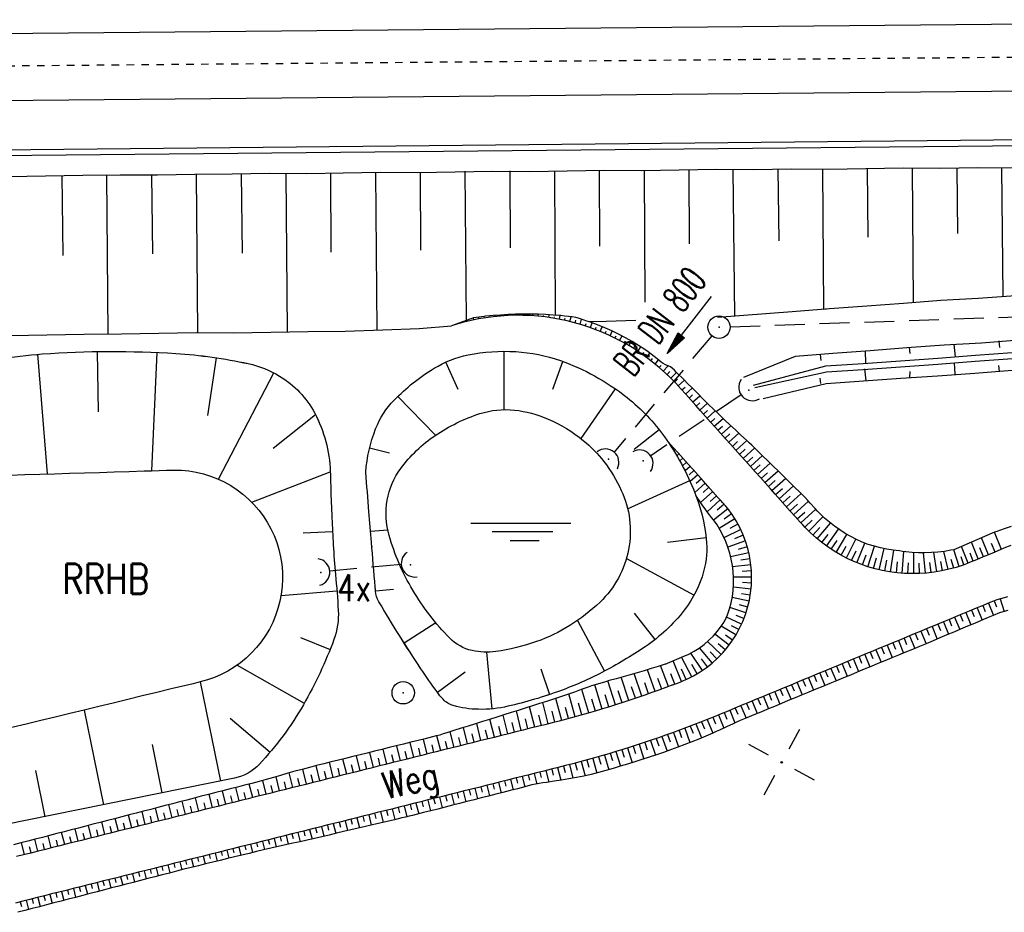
# Model space of a CAD drawing. Extents: x 0 to 1135, y 0 to 420.
# Tile 33 of 81: x 583 to 649, y 121 to 181. Entities that reach past the tile are written whole.
import ezdxf
from ezdxf.enums import TextEntityAlignment as Align

# ---------------------------------------------------------------- set-up
doc = ezdxf.new("R2010")
doc.units = 0
doc.header["$LTSCALE"] = 2
doc.header["$MEASUREMENT"] = 0
for name, pattern in [('ACAD_ISO10W100W', [0.5, 0.25, -0.25]), ('AUSGEZOGEN', [0]), ('GESTRICH-X2', [1.5, 1, -0.5])]:
    doc.linetypes.add(name, pattern=pattern)
doc.layers.get('0').update_dxf_attribs({"color": 8, "linetype": 'AUSGEZOGEN'})
for name, color, linetype in [('Bahnachse', 7, 'CONTINUOUS'), ('BOESCHG', 8, 'AUSGEZOGEN'), ('Boeschungen', 15, 'CONTINUOUS'), ('DURCHL', 200, 'GESTRICH-X2'), ('Gleisachsen', 7, 'CONTINUOUS'), ('GRABEN', 8, 'AUSGEZOGEN'), ('Kabelanlagen', 15, 'CONTINUOUS'), ('KANAL', 200, 'GESTRICH-X2'), ('NETZ', 250, 'AUSGEZOGEN'), ('PFEIL', 200, 'CONTINUOUS'), ('Regenrückhaltebecken', 15, 'CONTINUOUS'), ('RRB', 4, 'AUSGEZOGEN'), ('RRHB', 4, 'CONTINUOUS'), ('SCHRIFT', 8, 'AUSGEZOGEN'), ('SCHSYMBOL', 200, 'AUSGEZOGEN'), ('TEXTO', 200, 'CONTINUOUS'), ('TEXTU', 4, 'CONTINUOUS'), ('Zufahrt_RRB', 15, 'CONTINUOUS')]:
    doc.layers.add(name, color=color, linetype=linetype)
doc.styles.add('ROMANS', font='romans.shx', dxfattribs={"width": 0.8})

# ---------------------------------------------------------------- blocks, each defined once
blk = doc.blocks.new('IKR')
at = {"color": 0}
for p, q in [((0, 1), (0, 2.5)), ((-2.5, 0), (-1, 0)), ((1, 0), (2.5, 0)), ((0, -2.5), (0, -1))]:
    blk.add_line(p, q, dxfattribs=at)
blk.add_circle((0, 0), 0.05, dxfattribs=at)
blk.add_point((0, 0), dxfattribs=at)
blk = doc.blocks.new('GST')
at = {"color": 0}
blk.add_circle((0, 0), 0.75, dxfattribs=at)
blk.add_point((0, 0), dxfattribs=at)
blk = doc.blocks.new('10')
blk.add_blockref('GST', (0, 0))
blk = doc.blocks.new('40')
at = {"color": 0}
blk.add_arc((0.025, 0.311), 0.91, 192.5363, 347.4637, dxfattribs=at)
blk.add_point((0, 0), dxfattribs=at)
blk = doc.blocks.new('WASSER2')
at = {"layer": 'TEXTU'}
for p, q in [((-3.34, 0.005), (3.358, 0.005)), ((-1.904, -0.538), (2.16, -0.538)), ((-0.701, -1.159), (1.239, -1.159))]:
    blk.add_line(p, q, dxfattribs=at)
blk = doc.blocks.new('PFEIL2')
at = {"color": 0}
for p, q in [((0.88, 0.002), (-2.401, -0.012)), ((0.881, -0.271), (0.879, 0.276)), ((0.879, 0.276), (2.429, 0.009)), ((0.911, 0.27), (0.879, 0.265)), ((0.965, 0.261), (0.879, 0.246)), ((1.019, 0.252), (0.879, 0.228)), ((1.073, 0.242), (0.879, 0.209)), ((1.127, 0.233), (0.879, 0.191)), ((1.181, 0.224), (0.879, 0.172)), ((1.235, 0.214), (0.879, 0.154)), ((1.289, 0.205), (0.879, 0.135)), ((1.343, 0.196), (0.879, 0.117)), ((1.397, 0.187), (0.879, 0.098)), ((1.451, 0.177), (0.879, 0.08)), ((1.505, 0.168), (0.879, 0.061)), ((1.559, 0.159), (0.88, 0.043)), ((1.613, 0.149), (0.88, 0.024)), ((1.668, 0.14), (0.88, 0.006)), ((1.722, 0.131), (0.88, -0.013)), ((1.776, 0.121), (0.88, -0.031)), ((1.83, 0.112), (0.88, -0.05)), ((1.884, 0.103), (0.88, -0.068)), ((1.938, 0.094), (0.88, -0.087)), ((1.992, 0.084), (0.88, -0.105)), ((2.046, 0.075), (0.88, -0.124)), ((2.1, 0.066), (0.88, -0.142)), ((2.154, 0.056), (0.88, -0.161)), ((2.208, 0.047), (0.88, -0.179)), ((2.262, 0.038), (0.881, -0.198)), ((2.316, 0.029), (0.881, -0.216)), ((2.37, 0.019), (0.881, -0.235)), ((2.424, 0.01), (0.881, -0.253)), ((2.429, 0.009), (0.881, -0.271))]:
    blk.add_line(p, q, dxfattribs=at)

msp = doc.modelspace()

# ---------------------------------------------------------------- linework, layer by layer
at = {"layer": 'Bahnachse', "linetype": 'ACAD_ISO10W100W'}
msp.add_lwpolyline([(564.285, 177.906), (656.554, 178.704)], dxfattribs=at)
at = {"layer": 'BOESCHG'}
for p, q in [((584.993, 150.705), (584.335, 158.724)), ((588.393, 154.859), (588.331, 158.907)), ((591.972, 150.919), (592.33, 158.848)), ((595.735, 154.632), (596.312, 158.489)), ((615.601, 155.013), (615.599, 158.926)), ((612.516, 156.365), (611.692, 158.205)), ((618.847, 156.386), (619.519, 158.242)), ((596.448, 150.349), (600.161, 157.474)), ((620.742, 153.07), (623.057, 156.4)), ((610.99, 153.296), (608.455, 155.887)), ((600.117, 152.432), (602.94, 154.686)), ((624.297, 152.365), (625.973, 153.683)), ((607.907, 152.105), (606.565, 152.43)), ((598.668, 148.813), (603.938, 150.846)), ((623.868, 148.372), (628.028, 150.262)), ((602.112, 146.753), (604.094, 146.849)), ((607.795, 146.934), (606.636, 146.839)), ((626.548, 146.136), (629.13, 146.434)), ((623.789, 145.046), (628.322, 142.582)), ((600.636, 142.561), (604.383, 142.86)), ((608.17, 142.961), (606.968, 142.853)), ((624.301, 141.381), (625.696, 139.598)), ((611.015, 140.725), (608.886, 139.37)), ((620.512, 140.883), (622.305, 137.485)), ((601.946, 139.736), (603.927, 138.946)), ((614.413, 138.758), (614.754, 134.96)), ((597.703, 137.896), (602.195, 135.344)), ((612.969, 137.415), (611.123, 136.054)), ((618.05, 137.642), (618.631, 135.915)), ((595.223, 136.764), (596.572, 130.124)), ((587.442, 134.882), (588.732, 128.532)), ((597.23, 134.332), (599.912, 132.066)), ((591.992, 132.576), (592.652, 129.328)), ((584.182, 130.838), (584.812, 127.735))]:
    msp.add_line(p, q, dxfattribs=at)
for points in [[(578.807, 157.72, -0.05145), (584.63, 158.745, -0.033924), (593.583, 158.778, -0.037632), (598.437, 158.098, -0.082157), (600.535, 157.263, -0.135701), (602.891, 154.778, -0.114218), (603.937, 150.867, -0.002497), (603.98, 149.354, 0.00579), (604.003, 148.702, 0.00032), (604.05, 147.735, 0.000174), (604.136, 145.962, 0.012337), (604.284, 143.954, -0.010296), (604.472, 141.55, -0.103344), (604.182, 139.612, -0.041569), (602.135, 135.24, -0.058068), (599.178, 131.242, -0.155616), (597.524, 130.319), (583.617, 127.494), (569.644, 124.655, -0.063726)], [(606.317, 150.826, -0.076224), (606.978, 153.728, -0.099334), (608.223, 155.653, -0.062586), (610.89, 157.782, -0.087255), (613.176, 158.681, -0.065731), (616.365, 158.902, -0.068684), (619.364, 158.296, -0.042257), (621.654, 157.271, -0.040532), (623.832, 155.824, -0.071325), (626.341, 153.19, -0.060762), (628.375, 149.442, -0.066529), (629.135, 146.376, -0.095088), (628.959, 144.164, -0.098135), (627.658, 141.569, -0.079427), (625.048, 139.128, -0.028477), (622.142, 137.4, -0.031848), (619.376, 136.179, -0.032173), (615.845, 135.133, -0.060078), (613.879, 134.929, -0.064814), (612.177, 135.179, -0.140662), (611.493, 135.604, -0.027407), (611.095, 136.094, -0.009119), (610.01, 137.65, -0.015137), (607.194, 142.142, -0.110354), (606.969, 142.843, -0.001722), (606.944, 143.131, -0.000166), (606.695, 146.13, -0.000549), (606.529, 148.167, -0.000421), (606.317, 150.826)]]:
    msp.add_lwpolyline(points, format="xyb", dxfattribs=at)
at = {"layer": 'BOESCHG', "flags": 128}
msp.add_lwpolyline([(616.274, 154.983, -0.077362), (618.533, 154.382, -0.065475), (620.89, 152.953, -0.061298), (622.274, 151.533, -0.053699), (623.441, 149.597, -0.157226), (623.932, 145.644, -0.155704), (622.015, 142.111, -0.052311), (619.999, 140.546, -0.053596), (617.755, 139.467, -0.05073), (615.033, 138.801, -0.089905), (613.445, 138.865, -0.144467), (611.945, 139.699, -0.059959), (609.463, 142.916, -0.065307), (607.88, 146.588, -0.111762), (607.754, 148.941, -0.117754), (608.657, 151.06, -0.083995), (610.97, 153.282, -0.072066), (613.968, 154.746, -0.10431)], format="xyb", close=True, dxfattribs=at)
at = {"layer": 'BOESCHG', "linetype": 'Continuous'}
msp.add_lwpolyline([(582.466, 150.627), (583.465, 150.658), (584.465, 150.689), (585.464, 150.719), (586.464, 150.75), (587.463, 150.781), (588.463, 150.812), (589.462, 150.842), (590.462, 150.873), (591.461, 150.904), (591.961, 150.918), (592.461, 150.935), (592.961, 150.954), (593.46, 150.964), (593.96, 150.951), (594.458, 150.906), (594.951, 150.825), (595.438, 150.71), (595.915, 150.561), (596.381, 150.38), (596.833, 150.167), (597.27, 149.923), (597.688, 149.65), (598.086, 149.348), (598.463, 149.019), (598.815, 148.664), (599.143, 148.287), (599.443, 147.887), (599.715, 147.467), (599.957, 147.03), (600.168, 146.577), (600.347, 146.11), (600.493, 145.632), (600.606, 145.145), (600.685, 144.651), (600.729, 144.153), (600.739, 143.654), (600.714, 143.154), (600.654, 142.658), (600.56, 142.167), (600.432, 141.684), (600.271, 141.21), (600.078, 140.75), (599.853, 140.303), (599.598, 139.873), (599.313, 139.462), (599.001, 139.072), (598.662, 138.705), (598.298, 138.361), (597.912, 138.044), (597.504, 137.755), (597.078, 137.494), (596.634, 137.263), (596.176, 137.065), (595.704, 136.901), (595.223, 136.764), (594.737, 136.644), (594.251, 136.529), (593.765, 136.412), (593.279, 136.294), (592.307, 136.059), (591.335, 135.824), (590.363, 135.588), (589.391, 135.353), (588.419, 135.118), (587.447, 134.883), (586.475, 134.648), (585.503, 134.413), (584.531, 134.177), (583.559, 133.942), (582.587, 133.707)], dxfattribs=at)
at = {"layer": 'Boeschungen', "linetype": 'Continuous'}
msp.add_line((635.112, 158.602), (637.617, 158.79), dxfattribs=at)
msp.add_line((635.112, 158.602), (637.617, 158.79), dxfattribs=at)
for points in [[(582.344, 170.642), (584.846, 170.681), (587.347, 170.719), (589.849, 170.757), (592.35, 170.746), (594.851, 170.784), (597.353, 170.822), (599.855, 170.86), (602.355, 170.849), (604.807, 170.888), (607.309, 170.927), (609.809, 170.915), (612.311, 170.953), (614.813, 170.992), (617.313, 170.98), (619.815, 171.018), (622.316, 171.056), (624.817, 171.045), (627.319, 171.083), (629.82, 171.121), (632.321, 171.11), (634.822, 171.148), (637.323, 171.136), (639.825, 171.175), (642.326, 171.213), (644.827, 171.201), (647.329, 171.24), (649.829, 171.228)], [(612.962, 170.987), (613.052, 160.995)], [(615.963, 171.013), (615.986, 165.861)], [(618.964, 170.989), (619.009, 161.345)], [(621.965, 171.015), (621.991, 165.963)], [(624.967, 171.041), (625.014, 162.22)], [(627.968, 171.067), (627.996, 166.115)], [(630.92, 171.094), (631.028, 161.307)], [(633.922, 171.12), (634.003, 166.317)], [(636.923, 171.146), (636.991, 161.742)], [(639.925, 171.172), (639.961, 166.57)], [(642.926, 171.198), (643.004, 162.193)], [(645.928, 171.224), (645.969, 166.822)], [(648.929, 171.25), (649.017, 162.645)], [(585.947, 170.704), (586.015, 165.35)], [(588.948, 170.729), (589.035, 160.074)], [(591.95, 170.755), (592.019, 165.452)], [(594.951, 170.781), (595.04, 160.176)], [(597.953, 170.807), (598.022, 165.504)], [(600.954, 170.833), (601.043, 160.228)], [(603.956, 170.859), (603.975, 165.557)], [(606.958, 170.885), (607.047, 160.33)], [(609.959, 170.911), (609.981, 165.709)], [(634.887, 161.593), (637.392, 161.782), (639.898, 161.97), (642.353, 162.159), (644.858, 162.348), (647.363, 162.486), (649.868, 162.674), (652.373, 162.863), (654.829, 163.052), (657.332, 163.14), (659.836, 163.279), (662.339, 163.367), (664.842, 163.455), (667.345, 163.543), (668.797, 163.608)], [(636.991, 161.752), (637.392, 161.782), (639.898, 161.97), (642.353, 162.159), (644.858, 162.348), (647.363, 162.486), (649.868, 162.674), (652.373, 162.863), (654.829, 163.052), (657.332, 163.14), (659.836, 163.279), (662.339, 163.367), (664.842, 163.455), (667.345, 163.543), (668.658, 163.601)], [(621.257, 160.91), (622.417, 160.951), (624.407, 161.021)], [(629.896, 161.218), (634.887, 161.593)], [(631.656, 157.19), (635.112, 158.602), (637.617, 158.79), (640.122, 158.978), (642.578, 159.168), (645.083, 159.356), (647.587, 159.494), (650.093, 159.683), (652.598, 159.871), (655.054, 160.06), (657.557, 160.149), (660.061, 160.287), (662.564, 160.375), (665.067, 160.464), (667.57, 160.552), (681.988, 161.189)], [(571.006, 159.119), (572.461, 159.283), (574.967, 159.521), (577.474, 159.759), (579.98, 159.947), (582.481, 159.986), (584.933, 160.025), (587.435, 160.064), (589.936, 160.102), (592.438, 160.14), (594.94, 160.178), (597.44, 160.167), (599.942, 160.205), (602.444, 160.243), (604.945, 160.282), (607.448, 160.37), (609.901, 160.459), (612.063, 160.63)], [(632.306, 156.663), (637.151, 157.957), (639.655, 158.095), (642.16, 158.283), (644.666, 158.472), (647.171, 158.66), (649.627, 158.849), (652.132, 159.038), (654.637, 159.226), (657.14, 159.314), (659.643, 159.402), (662.148, 159.541), (664.6, 159.63), (667.103, 159.719), (682.349, 160.393)], [(632.397, 156.499), (637.191, 157.556), (639.645, 157.695), (642.151, 157.884), (644.656, 158.072), (647.161, 158.26), (649.667, 158.448), (652.122, 158.638), (654.628, 158.826), (657.131, 158.914), (659.633, 159.003), (662.138, 159.141), (664.641, 159.229), (667.144, 159.317), (682.389, 159.992)], [(632.948, 155.759), (637.171, 156.756), (639.677, 156.944), (642.182, 157.133), (644.636, 157.272), (647.142, 157.46), (649.647, 157.649), (652.152, 157.837), (654.657, 157.975), (657.161, 158.113), (659.614, 158.203), (662.118, 158.341), (664.621, 158.429), (667.125, 158.568), (683.097, 159.274)], [(642.732, 159.17), (642.773, 158.768)], [(645.739, 159.395), (645.818, 158.543)], [(648.745, 159.621), (648.784, 159.17)], [(636.769, 158.717), (636.81, 158.315)], [(639.776, 158.942), (639.806, 158.141)], [(639.746, 157.743), (639.827, 156.941)], [(645.758, 158.145), (645.79, 157.394)], [(648.795, 157.57), (648.755, 157.971)], [(636.821, 156.765), (636.78, 157.116)], [(642.783, 157.168), (642.793, 157.568)]]:
    msp.add_lwpolyline(points, dxfattribs=at)
at = {"layer": 'DURCHL'}
for p, q in [((629.507, 159.965), (622.959, 152.168)), ((631.469, 156.011), (625.414, 151.912)), ((608.701, 144.626), (603.9, 144.196))]:
    msp.add_line(p, q, dxfattribs=at)
at = {"layer": 'Gleisachsen', "linetype": 'Continuous'}
for p, q in [((539.745, 179.835), (678.888, 181.147)), ((539.784, 175.333), (678.739, 176.646))]:
    msp.add_line(p, q, dxfattribs=at)
at = {"layer": 'GRABEN', "linetype": 'Continuous'}
for points in [[(625.02, 161.043), (625.02, 161.037)], [(631.028, 161.304), (631.028, 161.289)]]:
    msp.add_lwpolyline(points, dxfattribs=at)
at = {"layer": 'Kabelanlagen', "linetype": 'Continuous'}
for p, q in [((539.813, 172.022), (678.952, 173.397)), ((539.82, 171.622), (678.979, 172.998))]:
    msp.add_line(p, q, dxfattribs=at)
at = {"layer": 'KANAL'}
for p, q in [((630.739, 160.566), (708.057, 163.272)), ((629.508, 159.965), (622.959, 152.168)), ((608.701, 144.626), (603.9, 144.196))]:
    msp.add_line(p, q, dxfattribs=at)
at = {"layer": 'Regenrückhaltebecken', "linetype": 'Continuous'}
msp.add_line((606.738, 145.8), (606.705, 146.004), dxfattribs=at)
at = {"layer": 'RRB'}
for points in [[(578.807, 157.72, -0.05145), (584.63, 158.745, -0.033924), (593.583, 158.778, -0.037632), (598.437, 158.097, -0.082157), (600.535, 157.263, -0.135701), (602.891, 154.777, -0.114218), (603.937, 150.867, -0.002497), (603.98, 149.354, 0.00579), (604.004, 148.702, 0.00032), (604.05, 147.735, 0.000174), (604.136, 145.962, 0.012337), (604.284, 143.954, -0.010296), (604.472, 141.55, -0.103344), (604.182, 139.612, -0.041569), (602.135, 135.24, -0.058068), (599.178, 131.242, -0.155616), (597.524, 130.319), (583.617, 127.494), (569.644, 124.655, -0.063726)], [(606.317, 150.826, -0.076224), (606.978, 153.728, -0.099334), (608.223, 155.653, -0.062586), (610.89, 157.782, -0.087255), (613.177, 158.68, -0.065731), (616.365, 158.901, -0.068684), (619.364, 158.296, -0.042257), (621.654, 157.271, -0.040532), (623.832, 155.824, -0.071325), (626.341, 153.189, -0.060762), (628.375, 149.441, -0.066529), (629.135, 146.376, -0.095088), (628.959, 144.163, -0.098135), (627.658, 141.569, -0.079427), (625.048, 139.128, -0.028477), (622.142, 137.4, -0.031848), (619.376, 136.179, -0.032173), (615.846, 135.133, -0.060078), (613.879, 134.929, -0.064814), (612.177, 135.179, -0.140662), (611.493, 135.603, -0.027407), (611.095, 136.094, -0.009119), (610.011, 137.65, -0.015137), (607.194, 142.142, -0.110354), (606.97, 142.842, -0.001722), (606.944, 143.131, -0.000166), (606.695, 146.13, -0.000549), (606.529, 148.166, -0.000421), (606.317, 150.826)]]:
    msp.add_lwpolyline(points, format="xyb", dxfattribs=at)
at = {"layer": 'Zufahrt_RRB', "linetype": 'Continuous'}
for p, q in [((613.562, 161.028), (613.531, 161.173)), ((613.916, 161.098), (613.904, 161.159)), ((614.628, 161.211), (614.622, 161.254)), ((614.987, 161.253), (614.979, 161.328)), ((615.347, 161.288), (615.344, 161.322)), ((615.707, 161.313), (615.703, 161.376)), ((616.068, 161.329), (616.067, 161.361)), ((616.429, 161.336), (616.428, 161.405)), ((616.791, 161.334), (616.791, 161.373)), ((617.151, 161.324), (617.155, 161.413)), ((617.511, 161.304), (617.515, 161.357)), ((617.87, 161.275), (617.883, 161.403)), ((618.228, 161.237), (618.238, 161.314)), ((618.586, 161.191), (618.612, 161.372)), ((618.942, 161.135), (618.959, 161.242)), ((619.295, 161.072), (619.342, 161.318)), ((619.645, 160.999), (619.676, 161.138)), ((619.993, 160.918), (620.073, 161.233)), ((620.685, 160.73), (620.785, 161.068)), ((612.17, 160.663), (612.169, 160.669)), ((612.514, 160.768), (612.507, 160.792)), ((612.861, 160.863), (612.846, 160.919)), ((613.21, 160.95), (613.199, 160.998)), ((620.34, 160.829), (620.387, 161)), ((621.027, 160.624), (621.08, 160.788)), ((621.367, 160.508), (621.478, 160.833)), ((621.702, 160.386), (621.762, 160.545)), ((622.034, 160.254), (622.163, 160.569)), ((622.362, 160.115), (622.432, 160.27)), ((622.689, 159.967), (622.835, 160.276)), ((623.011, 159.811), (623.088, 159.965)), ((623.33, 159.647), (623.493, 159.954)), ((623.644, 159.475), (623.73, 159.629)), ((623.954, 159.296), (624.136, 159.604)), ((624.259, 159.109), (624.354, 159.262)), ((624.558, 158.916), (624.759, 159.215)), ((624.854, 158.714), (624.958, 158.861)), ((625.144, 158.505), (625.359, 158.795)), ((625.43, 158.289), (625.542, 158.434)), ((625.71, 158.066), (625.937, 158.346)), ((625.984, 157.837), (626.104, 157.976)), ((626.251, 157.601), (626.572, 157.958)), ((626.512, 157.36), (626.701, 157.559)), ((626.767, 157.112), (627.15, 157.497)), ((627.015, 156.86), (627.216, 157.05)), ((627.258, 156.598), (627.677, 156.981)), ((627.499, 156.331), (627.715, 156.525)), ((627.741, 156.061), (628.187, 156.462)), ((627.983, 155.791), (628.213, 155.998)), ((628.224, 155.522), (628.7, 155.949)), ((628.466, 155.252), (628.712, 155.473)), ((628.708, 154.982), (629.216, 155.439)), ((628.949, 154.712), (629.212, 154.949)), ((629.191, 154.442), (629.736, 154.933)), ((629.433, 154.173), (629.715, 154.427)), ((629.674, 153.903), (630.26, 154.429)), ((629.916, 153.633), (630.22, 153.906)), ((630.158, 153.363), (630.787, 153.929)), ((630.399, 153.093), (630.726, 153.387)), ((630.641, 152.824), (631.318, 153.433)), ((626.551, 152.894), (626.549, 152.892)), ((626.802, 152.613), (626.76, 152.575)), ((630.883, 152.554), (631.234, 152.87)), ((631.125, 152.284), (631.853, 152.939)), ((631.608, 151.745), (632.384, 152.443)), ((627.053, 152.333), (626.964, 152.252)), ((627.304, 152.052), (627.163, 151.924)), ((631.366, 152.014), (631.744, 152.354)), ((631.85, 151.475), (632.247, 151.832)), ((632.091, 151.205), (632.904, 151.936)), ((627.556, 151.772), (627.355, 151.59)), ((627.807, 151.491), (627.516, 151.228)), ((628.058, 151.211), (627.719, 150.905)), ((632.333, 150.935), (632.748, 151.309)), ((632.575, 150.665), (633.424, 151.429)), ((628.31, 150.93), (627.993, 150.644)), ((628.561, 150.65), (628.058, 150.195)), ((632.816, 150.396), (633.25, 150.786)), ((633.058, 150.126), (633.944, 150.922)), ((629.063, 150.089), (628.368, 149.461)), ((628.812, 150.369), (628.465, 150.056)), ((629.316, 149.807), (628.929, 149.46)), ((633.3, 149.856), (633.751, 150.262)), ((633.541, 149.586), (634.462, 150.415)), ((634.025, 149.047), (634.98, 149.905)), ((629.567, 149.527), (628.755, 148.798)), ((629.818, 149.246), (629.392, 148.864)), ((633.783, 149.317), (634.252, 149.739)), ((634.267, 148.777), (634.751, 149.213)), ((634.508, 148.507), (635.493, 149.393)), ((630.071, 148.965), (629.187, 148.175)), ((630.331, 148.672), (629.871, 148.281)), ((634.75, 148.237), (635.249, 148.686)), ((634.992, 147.968), (635.996, 148.871)), ((630.587, 148.363), (629.628, 147.615)), ((630.83, 148.032), (630.327, 147.683)), ((635.233, 147.698), (635.736, 148.15)), ((635.478, 147.425), (636.48, 148.338)), ((636, 146.875), (636.962, 147.844)), ((631.052, 147.693), (630.006, 147.039)), ((631.259, 147.339), (630.716, 147.039)), ((635.731, 147.148), (636.225, 147.616)), ((636.578, 146.352), (637.466, 147.404)), ((631.445, 146.973), (630.324, 146.432)), ((631.611, 146.598), (631.036, 146.358)), ((636.284, 146.608), (636.747, 147.113)), ((636.881, 146.107), (637.305, 146.653)), ((637.196, 145.875), (638, 147.004)), ((637.849, 145.447), (638.563, 146.647)), ((631.758, 146.212), (630.579, 145.8)), ((637.518, 145.654), (637.898, 146.237)), ((638.183, 145.255), (638.521, 145.869)), ((638.53, 145.073), (639.157, 146.334)), ((639.238, 144.753), (639.773, 146.067)), ((639.975, 144.487), (640.403, 145.859)), ((646.68, 144.725), (646.253, 145.85)), ((647.361, 145.005), (646.915, 146.135)), ((648.059, 145.294), (647.592, 146.425)), ((648.488, 145.471), (648.249, 146.05)), ((631.984, 145.423), (630.771, 145.145)), ((631.882, 145.821), (631.282, 145.648)), ((638.878, 144.908), (639.172, 145.551)), ((639.604, 144.614), (639.845, 145.285)), ((640.725, 144.282), (641.056, 145.701)), ((641.489, 144.135), (641.717, 145.592)), ((642.264, 144.048), (642.378, 145.497)), ((643.047, 144.021), (643.04, 145.431)), ((643.828, 144.056), (643.706, 145.423)), ((644.597, 144.15), (644.38, 145.446)), ((645.353, 144.303), (645.057, 145.508)), ((646.093, 144.512), (645.728, 145.625)), ((647.023, 144.864), (646.816, 145.39)), ((647.721, 145.153), (647.478, 145.742)), ((632.123, 144.614), (630.898, 144.474)), ((632.065, 145.021), (631.454, 144.916)), ((640.351, 144.377), (640.538, 145.076)), ((641.108, 144.201), (641.246, 144.921)), ((641.879, 144.083), (641.962, 144.816)), ((642.655, 144.026), (642.682, 144.741)), ((643.438, 144.03), (643.405, 144.725)), ((644.211, 144.095), (644.128, 144.764)), ((644.974, 144.219), (644.848, 144.844)), ((645.723, 144.4), (645.559, 144.98)), ((646.408, 144.621), (646.214, 145.155)), ((632.16, 144.206), (631.549, 144.17)), ((632.174, 143.797), (630.96, 143.792)), ((632.165, 143.386), (631.565, 143.418)), ((632.135, 142.979), (630.951, 143.107)), ((632.081, 142.574), (631.501, 142.669)), ((632.008, 142.18), (630.873, 142.417)), ((631.913, 141.784), (631.36, 141.931)), ((647.667, 141.884), (647.836, 141.475)), ((648.046, 142.041), (648.378, 141.223)), ((648.439, 142.203), (648.589, 141.787)), ((648.84, 142.337), (649.109, 141.496)), ((631.794, 141.393), (630.724, 141.745)), ((646.16, 141.26), (646.33, 140.846)), ((646.537, 141.417), (646.875, 140.59)), ((646.914, 141.573), (647.083, 141.161)), ((647.291, 141.729), (647.627, 140.907)), ((631.497, 140.633), (630.49, 141.098)), ((631.656, 141.009), (631.138, 141.213)), ((644.653, 140.636), (644.824, 140.218)), ((645.03, 140.792), (645.371, 139.957)), ((645.406, 140.948), (645.577, 140.532)), ((645.783, 141.104), (646.123, 140.274)), ((630.668, 139.24), (629.706, 139.957)), ((631.12, 139.913), (630.137, 140.503)), ((631.318, 140.268), (630.823, 140.531)), ((643.145, 140.012), (643.318, 139.589)), ((643.522, 140.168), (643.867, 139.324)), ((643.899, 140.324), (644.071, 139.903)), ((644.276, 140.48), (644.619, 139.641)), ((630.139, 138.612), (629.219, 139.471)), ((630.412, 138.918), (629.941, 139.312)), ((630.901, 139.568), (630.416, 139.897)), ((641.637, 139.388), (641.809, 138.968)), ((642.014, 139.544), (642.36, 138.7)), ((642.391, 139.7), (642.565, 139.276)), ((642.768, 139.856), (643.115, 139.008)), ((628.88, 137.539), (628.102, 138.696)), ((629.542, 138.042), (628.682, 139.048)), ((629.848, 138.319), (629.403, 138.785)), ((639.753, 138.607), (640.096, 137.769)), ((640.13, 138.764), (640.301, 138.345)), ((640.507, 138.92), (640.849, 138.082)), ((640.884, 139.076), (641.055, 138.657)), ((641.26, 139.232), (641.603, 138.395)), ((627.472, 136.789), (626.923, 138.183)), ((628.168, 137.111), (627.484, 138.414)), ((628.531, 137.316), (628.164, 137.931)), ((629.219, 137.783), (628.807, 138.323)), ((638.245, 137.983), (638.589, 137.144)), ((638.622, 138.139), (638.794, 137.72)), ((638.999, 138.295), (639.342, 137.457)), ((639.376, 138.451), (639.547, 138.032)), ((624.827, 135.818), (624.312, 137.325)), ((625.713, 136.13), (625.191, 137.586)), ((626.594, 136.454), (626.067, 137.859)), ((627.034, 136.62), (626.768, 137.31)), ((627.797, 136.929), (627.479, 137.615)), ((636.738, 137.359), (637.081, 136.52)), ((637.114, 137.515), (637.286, 137.096)), ((637.491, 137.671), (637.835, 136.832)), ((637.868, 137.827), (638.04, 137.407)), ((623.049, 135.229), (622.541, 136.828)), ((623.941, 135.518), (623.426, 137.074)), ((625.27, 135.973), (625.011, 136.713)), ((626.154, 136.291), (625.892, 137.006)), ((635.23, 136.735), (635.572, 135.898)), ((635.607, 136.891), (635.778, 136.472)), ((635.984, 137.047), (636.327, 136.209)), ((636.361, 137.203), (636.532, 136.784)), ((620.353, 134.431), (619.927, 135.957)), ((621.257, 134.686), (620.792, 136.263)), ((622.154, 134.951), (621.661, 136.569)), ((623.496, 135.373), (623.239, 136.163)), ((624.384, 135.667), (624.127, 136.432)), ((633.345, 135.955), (633.516, 135.537)), ((633.722, 136.111), (634.064, 135.275)), ((634.099, 136.267), (634.27, 135.849)), ((634.476, 136.423), (634.818, 135.586)), ((634.853, 136.579), (635.024, 136.16)), ((618.538, 133.955), (618.182, 135.38)), ((619.446, 134.187), (619.057, 135.663)), ((620.805, 134.557), (620.582, 135.333)), ((621.706, 134.817), (621.465, 135.619)), ((622.601, 135.089), (622.352, 135.893)), ((631.838, 135.33), (632.008, 134.913)), ((632.215, 135.486), (632.556, 134.652)), ((632.591, 135.642), (632.762, 135.225)), ((632.968, 135.798), (633.31, 134.964)), ((616.736, 133.505), (616.41, 134.822)), ((617.636, 133.73), (617.297, 135.101)), ((618.991, 134.07), (618.806, 134.795)), ((619.9, 134.307), (619.696, 135.058)), ((630.33, 134.706), (630.506, 134.275)), ((630.707, 134.862), (631.053, 134.017)), ((631.084, 135.018), (631.254, 134.602)), ((631.461, 135.174), (631.802, 134.341)), ((614.036, 132.831), (613.751, 133.985)), ((614.936, 133.056), (614.637, 134.264)), ((615.836, 133.28), (615.524, 134.543)), ((616.286, 133.393), (616.126, 134.038)), ((617.186, 133.618), (617.02, 134.29)), ((618.086, 133.842), (617.913, 134.541)), ((628.823, 134.096), (629.007, 133.631)), ((629.2, 134.245), (629.569, 133.327)), ((629.577, 134.397), (629.759, 133.947)), ((629.953, 134.55), (630.313, 133.671)), ((612.236, 132.382), (611.977, 133.428)), ((613.136, 132.606), (612.864, 133.706)), ((614.486, 132.943), (614.34, 133.534)), ((615.386, 133.168), (615.233, 133.786)), ((626.929, 133.38), (627.28, 132.411)), ((627.309, 133.519), (627.486, 133.039)), ((627.69, 133.661), (628.045, 132.707)), ((628.068, 133.804), (628.248, 133.331)), ((628.446, 133.949), (628.81, 133.01)), ((609.535, 131.708), (609.288, 132.71)), ((610.436, 131.932), (610.189, 132.932)), ((611.336, 132.157), (611.088, 133.158)), ((611.786, 132.269), (611.66, 132.779)), ((612.686, 132.494), (612.553, 133.03)), ((613.586, 132.719), (613.446, 133.282)), ((625.016, 132.714), (625.18, 132.219)), ((625.4, 132.843), (625.735, 131.851)), ((625.783, 132.974), (625.954, 132.479)), ((626.165, 133.107), (626.511, 132.123)), ((626.547, 133.242), (626.721, 132.755)), ((606.835, 131.033), (606.586, 132.043)), ((607.735, 131.258), (607.487, 132.266)), ((608.635, 131.483), (608.387, 132.488)), ((609.085, 131.595), (608.962, 132.097)), ((609.985, 131.82), (609.862, 132.321)), ((610.886, 132.045), (610.762, 132.545)), ((622.696, 131.982), (622.844, 131.49)), ((623.085, 132.099), (623.384, 131.115)), ((623.474, 132.218), (623.625, 131.726)), ((623.86, 132.339), (624.169, 131.354)), ((624.245, 132.462), (624.404, 131.969)), ((624.63, 132.587), (624.954, 131.599)), ((604.135, 130.359), (603.884, 131.377)), ((605.035, 130.584), (604.785, 131.599)), ((605.935, 130.809), (605.685, 131.821)), ((606.385, 130.921), (606.261, 131.427)), ((607.285, 131.146), (607.161, 131.65)), ((608.185, 131.37), (608.061, 131.874)), ((620.355, 131.324), (620.48, 130.856)), ((620.748, 131.429), (621.009, 130.461)), ((621.138, 131.535), (621.275, 131.043)), ((621.53, 131.644), (621.806, 130.659)), ((621.919, 131.755), (622.06, 131.263)), ((622.308, 131.867), (622.597, 130.884)), ((601.435, 129.685), (601.192, 130.672)), ((602.335, 129.91), (602.087, 130.916)), ((603.235, 130.135), (602.983, 131.154)), ((603.685, 130.247), (603.559, 130.756)), ((604.585, 130.472), (604.46, 130.98)), ((605.485, 130.696), (605.36, 131.203)), ((617.988, 130.726), (618.081, 130.359)), ((618.384, 130.825), (618.578, 130.056)), ((618.78, 130.923), (618.881, 130.522)), ((619.176, 131.022), (619.387, 130.185)), ((619.57, 131.121), (619.681, 130.686)), ((619.964, 131.222), (620.198, 130.318)), ((599.635, 129.236), (599.407, 130.16)), ((600.535, 129.46), (600.299, 130.416)), ((600.985, 129.573), (600.865, 130.059)), ((601.885, 129.798), (601.762, 130.296)), ((602.785, 130.022), (602.66, 130.529)), ((615.218, 130.034), (615.395, 129.333)), ((615.614, 130.133), (615.702, 129.783)), ((616.009, 130.232), (616.185, 129.535)), ((616.405, 130.331), (616.493, 129.983)), ((616.801, 130.429), (616.976, 129.737)), ((617.197, 130.528), (617.284, 130.184)), ((617.593, 130.627), (617.77, 129.923)), ((596.935, 128.562), (596.712, 129.464)), ((597.835, 128.786), (597.611, 129.692)), ((598.285, 128.899), (598.173, 129.353)), ((598.735, 129.011), (598.511, 129.92)), ((599.185, 129.123), (599.072, 129.58)), ((600.085, 129.348), (599.969, 129.818)), ((612.447, 129.342), (612.538, 128.984)), ((612.843, 129.441), (613.023, 128.727)), ((613.239, 129.54), (613.329, 129.184)), ((613.635, 129.639), (613.814, 128.929)), ((614.03, 129.738), (614.12, 129.384)), ((614.426, 129.836), (614.604, 129.131)), ((614.822, 129.935), (614.911, 129.584)), ((594.235, 127.888), (594.016, 128.773)), ((595.135, 128.112), (594.914, 129.006)), ((596.035, 128.337), (595.813, 129.235)), ((596.485, 128.449), (596.374, 128.899)), ((597.385, 128.674), (597.274, 129.126)), ((610.072, 128.75), (610.164, 128.386)), ((610.468, 128.848), (610.652, 128.122)), ((610.864, 128.947), (610.956, 128.585)), ((611.26, 129.046), (611.442, 128.323)), ((611.656, 129.145), (611.747, 128.785)), ((612.051, 129.244), (612.233, 128.525)), ((591.535, 127.213), (591.322, 128.076)), ((592.435, 127.438), (592.22, 128.309)), ((593.335, 127.663), (593.118, 128.541)), ((593.785, 127.775), (593.676, 128.216)), ((594.685, 128), (594.575, 128.445)), ((595.585, 128.225), (595.474, 128.673)), ((607.302, 128.058), (607.479, 127.358)), ((607.698, 128.157), (607.787, 127.803)), ((608.094, 128.255), (608.274, 127.542)), ((608.489, 128.354), (608.58, 127.994)), ((608.885, 128.453), (609.069, 127.725)), ((609.281, 128.552), (609.373, 128.187)), ((609.677, 128.651), (609.861, 127.923)), ((588.835, 126.539), (588.627, 127.38)), ((589.735, 126.764), (589.526, 127.612)), ((590.635, 126.989), (590.424, 127.844)), ((591.085, 127.101), (590.979, 127.531)), ((591.985, 127.326), (591.878, 127.759)), ((592.885, 127.55), (592.777, 127.988)), ((604.531, 127.366), (604.615, 127.036)), ((604.927, 127.465), (605.095, 126.801)), ((605.323, 127.564), (605.407, 127.23)), ((605.719, 127.663), (605.888, 126.991)), ((606.115, 127.761), (606.2, 127.422)), ((606.51, 127.86), (606.684, 127.174)), ((606.906, 127.959), (606.994, 127.613)), ((587.035, 126.09), (586.831, 126.915)), ((587.935, 126.315), (587.729, 127.147)), ((588.385, 126.427), (588.282, 126.845)), ((589.285, 126.652), (589.181, 127.074)), ((590.185, 126.876), (590.08, 127.302)), ((602.157, 126.773), (602.237, 126.457)), ((602.552, 126.872), (602.715, 126.228)), ((602.948, 126.971), (603.03, 126.646)), ((603.344, 127.07), (603.509, 126.418)), ((603.74, 127.168), (603.823, 126.841)), ((604.136, 127.267), (604.302, 126.61)), ((584.335, 125.416), (584.137, 126.218)), ((585.235, 125.64), (585.035, 126.45)), ((585.685, 125.753), (585.584, 126.16)), ((586.135, 125.865), (585.933, 126.683)), ((586.585, 125.978), (586.483, 126.388)), ((587.485, 126.202), (587.383, 126.617)), ((599.386, 126.081), (599.526, 125.527)), ((599.782, 126.18), (599.852, 125.902)), ((600.178, 126.279), (600.32, 125.715)), ((600.574, 126.378), (600.646, 126.09)), ((600.969, 126.477), (601.119, 125.886)), ((601.365, 126.576), (601.441, 126.273)), ((601.761, 126.674), (601.917, 126.056)), ((583.435, 125.191), (583.238, 125.987)), ((583.885, 125.303), (583.786, 125.703)), ((584.785, 125.528), (584.685, 125.931)), ((596.616, 125.39), (596.683, 125.122)), ((597.011, 125.489), (597.148, 124.95)), ((597.407, 125.587), (597.476, 125.317)), ((597.803, 125.686), (597.94, 125.142)), ((598.199, 125.785), (598.268, 125.512)), ((598.595, 125.884), (598.733, 125.335)), ((598.99, 125.983), (599.06, 125.707)), ((594.241, 124.797), (594.307, 124.535)), ((594.637, 124.896), (594.769, 124.372)), ((595.032, 124.995), (595.099, 124.731)), ((595.428, 125.093), (595.562, 124.564)), ((595.824, 125.192), (595.891, 124.926)), ((596.22, 125.291), (596.355, 124.757)), ((591.47, 124.105), (591.608, 123.559)), ((591.866, 124.204), (591.935, 123.932)), ((592.262, 124.303), (592.398, 123.763)), ((592.658, 124.402), (592.725, 124.134)), ((593.054, 124.5), (593.188, 123.968)), ((593.449, 124.599), (593.516, 124.335)), ((593.845, 124.698), (593.978, 124.173)), ((588.7, 123.413), (588.772, 123.128)), ((589.096, 123.512), (589.239, 122.945)), ((589.491, 123.611), (589.563, 123.329)), ((589.887, 123.71), (590.029, 123.149)), ((590.283, 123.809), (590.353, 123.53)), ((590.679, 123.908), (590.819, 123.354)), ((591.075, 124.006), (591.144, 123.731)), ((586.325, 122.821), (586.4, 122.525)), ((586.721, 122.919), (586.87, 122.331)), ((587.117, 123.018), (587.191, 122.726)), ((587.512, 123.117), (587.659, 122.536)), ((587.908, 123.216), (587.981, 122.927)), ((588.304, 123.315), (588.449, 122.74)), ((583.555, 122.129), (583.71, 121.512)), ((583.95, 122.228), (584.028, 121.921)), ((584.346, 122.326), (584.5, 121.717)), ((584.742, 122.425), (584.818, 122.122)), ((585.138, 122.524), (585.29, 121.922)), ((585.534, 122.623), (585.609, 122.323)), ((585.929, 122.722), (586.08, 122.126)), ((583.159, 122.03), (583.237, 121.72))]:
    msp.add_line(p, q, dxfattribs=at)
for points in [[(646.821, 144.781), (646.588, 144.689), (646.354, 144.601), (645.879, 144.445), (645.397, 144.313), (644.909, 144.205), (644.416, 144.122), (643.92, 144.063), (643.421, 144.029), (642.921, 144.021), (642.421, 144.037), (641.923, 144.078), (641.427, 144.144), (640.936, 144.235), (640.449, 144.35), (639.969, 144.489), (639.496, 144.652), (639.033, 144.839), (638.579, 145.048), (638.136, 145.28), (637.705, 145.534), (637.288, 145.809), (636.884, 146.105), (636.496, 146.42), (636.125, 146.754), (635.77, 147.107), (635.6, 147.29), (635.432, 147.476), (635.099, 147.848), (634.765, 148.22), (634.432, 148.593), (634.098, 148.965), (633.764, 149.338), (633.431, 149.71), (633.097, 150.082), (632.763, 150.455), (632.43, 150.827), (632.096, 151.2), (631.762, 151.572), (631.429, 151.944), (631.095, 152.317), (630.762, 152.689), (630.428, 153.062), (630.094, 153.434), (629.761, 153.807), (629.427, 154.179), (629.093, 154.551), (628.76, 154.924), (628.426, 155.296), (628.092, 155.669), (627.759, 156.041), (627.425, 156.413), (627.088, 156.783), (626.739, 157.141), (626.378, 157.486), (626.005, 157.819), (625.62, 158.139), (625.225, 158.445), (624.82, 158.738), (624.405, 159.017), (623.98, 159.281), (623.547, 159.53), (623.105, 159.764), (622.655, 159.983), (622.199, 160.186), (621.735, 160.373), (621.265, 160.544), (620.79, 160.699), (620.309, 160.838), (619.824, 160.959), (619.336, 161.064), (618.843, 161.152), (618.349, 161.223), (617.852, 161.277), (617.353, 161.314), (616.853, 161.333), (616.353, 161.336), (615.854, 161.321), (615.355, 161.289), (614.857, 161.239), (614.362, 161.173), (613.869, 161.089), (613.379, 160.989), (612.893, 160.872), (612.411, 160.738), (612.063, 160.63)], [(614.271, 161.158), (614.255, 161.261), (613.531, 161.173), (612.063, 160.63)], [(645.728, 145.625), (645.536, 145.585), (645.1, 145.513), (644.663, 145.464), (644.227, 145.439), (643.793, 145.425), (643.577, 145.42), (643.362, 145.419), (642.931, 145.438), (642.504, 145.479), (642.292, 145.511), (642.081, 145.544), (641.87, 145.573), (641.659, 145.6), (641.237, 145.666), (640.818, 145.752), (640.404, 145.859), (639.995, 145.986), (639.594, 146.139), (639.201, 146.313), (638.817, 146.506), (638.443, 146.718), (638.08, 146.949), (637.729, 147.199), (637.39, 147.465), (637.065, 147.749), (636.753, 148.048), (636.596, 148.212), (636.442, 148.38), (636.106, 148.75), (635.937, 148.935), (635.766, 149.117), (635.591, 149.296), (635.413, 149.472), (635.059, 149.826), (634.703, 150.179), (634.345, 150.529), (633.987, 150.88), (633.628, 151.23), (633.269, 151.579), (632.91, 151.929), (632.551, 152.279), (632.372, 152.454), (632.191, 152.628), (632.007, 152.798), (631.822, 152.968), (631.452, 153.308), (631.085, 153.65), (630.719, 153.994), (630.355, 154.339), (629.992, 154.685), (629.632, 155.034), (629.273, 155.383), (628.916, 155.735), (628.56, 156.088), (628.207, 156.442), (627.855, 156.798), (627.675, 156.983), (627.494, 157.165), (627.306, 157.344), (627.121, 157.526), (627, 157.652), (626.875, 157.773), (626.738, 157.876), (626.578, 157.956), (626.41, 158.024), (626.248, 158.101), (626.108, 158.197), (625.978, 158.309), (625.849, 158.424), (625.649, 158.584), (625.442, 158.735), (625.235, 158.885), (625.026, 159.034), (624.6, 159.319), (624.164, 159.588), (623.717, 159.837), (623.261, 160.072), (622.8, 160.293), (622.332, 160.5), (621.857, 160.692), (621.377, 160.869), (621.135, 160.951), (620.892, 161.032), (620.648, 161.112), (620.402, 161.179), (620.149, 161.223), (619.893, 161.255), (619.639, 161.285), (619.385, 161.314), (618.876, 161.356), (618.369, 161.385), (617.863, 161.404), (617.358, 161.413), (616.855, 161.413), (616.352, 161.404), (615.851, 161.385), (615.349, 161.356), (614.848, 161.318), (614.347, 161.271), (614.255, 161.261)], [(626.902, 136.57), (627.384, 136.754), (627.615, 136.85), (627.844, 136.95), (628.29, 137.177), (628.72, 137.432), (629.131, 137.715), (629.523, 138.026), (629.894, 138.361), (630.241, 138.721), (630.563, 139.103), (630.86, 139.506), (631.129, 139.927), (631.369, 140.366), (631.579, 140.819), (631.759, 141.285), (631.907, 141.763), (632.023, 142.249), (632.107, 142.742), (632.157, 143.239), (632.175, 143.739), (632.159, 144.239), (632.109, 144.736), (632.027, 145.229), (631.912, 145.716), (631.765, 146.193), (631.586, 146.66), (631.377, 147.114), (631.138, 147.553), (630.87, 147.975), (630.574, 148.379), (630.416, 148.572), (630.253, 148.761), (630.087, 148.948), (629.919, 149.134), (629.586, 149.506), (629.252, 149.879), (628.918, 150.251), (628.585, 150.623), (628.251, 150.996), (627.917, 151.368), (627.584, 151.741), (627.25, 152.113), (626.916, 152.485), (626.583, 152.858), (626.537, 152.909)], [(626.376, 137.958), (627.484, 138.414), (627.958, 138.622), (628.318, 138.816), (628.666, 139.037), (629, 139.284), (629.316, 139.557), (629.612, 139.853), (629.888, 140.172), (630.143, 140.511), (630.262, 140.687), (630.372, 140.869), (630.558, 141.252), (630.698, 141.654), (630.804, 142.066), (630.884, 142.481), (630.935, 142.901), (630.963, 143.32), (630.963, 143.74), (630.936, 144.158), (630.884, 144.573), (630.809, 144.984), (630.709, 145.388), (630.584, 145.786), (630.437, 146.176), (630.266, 146.556), (630.072, 146.926), (629.856, 147.284), (629.618, 147.628), (629.489, 147.794), (629.357, 147.958), (629.201, 148.155), (629.052, 148.357), (628.909, 148.565), (628.77, 148.776), (628.489, 149.195), (628.446, 149.257)], [(649.563, 147.191), (649.091, 147.022), (648.62, 146.854), (648.445, 146.792)], [(648.916, 145.649), (648.445, 146.792), (645.728, 145.625)], [(649.551, 145.911), (649.089, 145.72), (648.627, 145.529), (648.165, 145.338), (647.703, 145.146), (647.241, 144.955), (646.821, 144.781)], [(649.333, 142.476), (649.093, 142.407), (648.852, 142.341), (648.613, 142.267), (648.379, 142.18), (648.148, 142.084), (647.686, 141.892), (647.224, 141.701), (646.762, 141.51), (646.3, 141.318), (645.838, 141.127), (645.376, 140.936), (644.914, 140.745), (644.452, 140.553), (643.99, 140.362), (643.528, 140.171), (643.066, 139.979), (642.604, 139.788), (642.143, 139.597), (641.681, 139.406), (641.219, 139.214), (640.757, 139.023), (640.295, 138.832), (639.833, 138.641), (639.371, 138.449), (638.909, 138.258), (638.447, 138.067), (637.985, 137.875), (637.523, 137.684), (637.061, 137.493), (636.599, 137.302), (636.137, 137.11), (635.675, 136.919), (635.213, 136.728), (634.751, 136.537), (634.289, 136.345), (633.827, 136.154), (633.365, 135.963), (632.903, 135.771), (632.441, 135.58), (631.979, 135.389), (631.517, 135.198), (631.055, 135.006), (630.593, 134.815), (630.131, 134.624), (629.669, 134.434), (629.205, 134.247), (628.74, 134.063), (628.274, 133.882), (627.807, 133.704), (627.338, 133.529), (626.869, 133.358), (626.398, 133.189), (625.926, 133.024), (625.453, 132.861), (624.979, 132.702), (624.504, 132.545), (624.028, 132.392), (623.552, 132.242), (623.074, 132.095), (622.595, 131.952), (622.115, 131.811), (621.634, 131.673), (621.153, 131.539), (620.67, 131.408), (620.187, 131.28), (619.703, 131.155), (619.218, 131.033), (618.733, 130.912), (618.248, 130.791), (617.762, 130.669), (617.277, 130.548), (616.792, 130.427), (616.307, 130.306), (615.822, 130.185), (615.337, 130.064), (614.852, 129.943), (614.367, 129.822), (613.882, 129.701), (613.396, 129.579), (612.911, 129.458), (612.426, 129.337), (611.941, 129.216), (611.456, 129.095), (610.971, 128.974), (610.486, 128.853), (610.001, 128.732), (609.516, 128.61), (609.03, 128.489), (608.545, 128.368), (608.06, 128.247), (607.575, 128.126), (607.09, 128.005), (606.605, 127.884), (606.12, 127.763), (605.635, 127.642), (605.15, 127.52), (604.665, 127.399), (604.179, 127.278), (603.694, 127.157), (603.209, 127.036), (602.724, 126.915), (602.239, 126.794), (601.754, 126.673), (601.269, 126.552), (600.784, 126.43), (600.299, 126.309), (599.813, 126.188), (599.328, 126.067), (598.843, 125.946), (598.358, 125.825), (597.873, 125.704), (597.388, 125.583), (596.903, 125.461), (596.418, 125.34), (595.933, 125.219), (595.447, 125.098), (594.962, 124.977), (594.477, 124.856), (593.992, 124.735), (593.507, 124.614), (593.022, 124.493), (592.537, 124.371), (592.052, 124.25), (591.567, 124.129), (591.081, 124.008), (590.596, 123.887), (590.111, 123.766), (589.626, 123.645), (589.141, 123.524), (588.656, 123.402), (588.171, 123.281), (587.686, 123.16), (587.201, 123.039), (586.715, 122.918), (586.23, 122.797), (585.745, 122.676), (585.26, 122.555), (584.775, 122.434), (584.29, 122.312), (583.805, 122.191), (583.32, 122.07), (582.835, 121.949)], [(649.338, 141.562), (649.098, 141.493), (648.86, 141.417), (648.672, 141.345), (648.486, 141.268), (648.025, 141.074), (647.564, 140.88), (647.103, 140.686), (646.642, 140.492), (646.181, 140.298), (645.721, 140.104), (645.26, 139.911), (644.799, 139.717), (644.338, 139.523), (643.877, 139.329), (643.416, 139.135), (642.955, 138.941), (642.492, 138.753), (642.028, 138.566), (641.564, 138.379), (641.103, 138.187), (640.641, 137.996), (640.179, 137.804), (639.717, 137.612), (639.255, 137.421), (638.794, 137.229), (638.332, 137.037), (637.87, 136.846), (637.408, 136.655), (636.945, 136.465), (636.483, 136.274), (636.021, 136.083), (635.559, 135.892), (635.097, 135.701), (634.635, 135.511), (634.172, 135.32), (633.71, 135.129), (633.248, 134.938), (632.786, 134.747), (632.324, 134.556), (631.862, 134.366), (631.63, 134.272), (631.4, 134.175), (631.171, 134.072), (630.945, 133.966), (630.491, 133.754), (630.033, 133.54), (629.803, 133.433), (629.572, 133.328), (629.106, 133.13), (628.636, 132.94), (628.165, 132.754), (627.693, 132.57), (627.22, 132.388), (626.745, 132.21), (626.27, 132.035), (625.79, 131.87), (625.308, 131.713), (624.826, 131.558), (624.342, 131.407), (623.858, 131.258), (623.372, 131.112), (622.887, 130.968), (622.4, 130.827), (621.912, 130.689), (621.669, 130.62), (621.424, 130.554), (620.929, 130.445), (620.679, 130.4), (620.428, 130.357), (619.927, 130.273), (619.428, 130.192), (618.932, 130.112), (618.437, 130.033), (618.189, 129.994), (617.941, 129.954), (617.695, 129.909), (617.45, 129.858), (617.207, 129.798), (616.965, 129.734), (616.481, 129.61), (615.996, 129.487), (615.512, 129.363), (615.027, 129.239), (614.543, 129.115), (614.059, 128.992), (613.574, 128.868), (613.09, 128.744), (612.605, 128.62), (612.121, 128.497), (611.636, 128.373), (611.152, 128.249), (610.667, 128.126), (610.182, 128.004), (609.698, 127.882), (609.455, 127.82), (609.213, 127.759), (608.969, 127.702), (608.726, 127.647), (608.238, 127.534), (607.751, 127.421), (607.264, 127.309), (606.777, 127.196), (606.289, 127.083), (605.802, 126.971), (605.316, 126.855), (604.83, 126.737), (604.344, 126.62), (603.858, 126.502), (603.372, 126.385), (602.886, 126.268), (602.398, 126.158), (601.908, 126.054), (601.419, 125.95), (600.93, 125.846), (600.44, 125.741), (599.953, 125.631), (599.467, 125.513), (598.981, 125.395), (598.495, 125.277), (598.009, 125.159), (597.523, 125.041), (597.037, 124.923), (596.551, 124.805), (596.065, 124.687), (595.58, 124.569), (595.094, 124.451), (594.608, 124.333), (594.123, 124.21), (593.639, 124.085), (593.155, 123.959), (592.671, 123.834), (592.187, 123.709), (591.703, 123.583), (591.219, 123.458), (590.735, 123.332), (590.251, 123.207), (589.767, 123.082), (589.283, 122.956), (588.799, 122.831), (588.315, 122.705), (587.831, 122.58), (587.347, 122.455), (586.862, 122.329), (586.378, 122.204), (585.894, 122.078), (585.41, 121.953), (584.926, 121.828), (584.442, 121.702), (583.958, 121.577), (583.474, 121.451), (582.99, 121.326)], [(626.376, 137.958), (625.909, 137.808), (625.441, 137.662), (624.972, 137.519), (624.502, 137.38), (624.032, 137.244), (623.561, 137.111), (623.088, 136.982), (622.617, 136.85), (622.383, 136.78), (622.149, 136.711), (621.914, 136.644), (621.68, 136.575), (621.447, 136.5), (621.217, 136.418), (620.757, 136.251), (620.295, 136.086), (619.832, 135.925), (619.368, 135.766), (618.903, 135.612), (618.436, 135.46), (617.961, 135.31), (617.484, 135.16), (617.006, 135.009), (616.528, 134.859), (616.05, 134.709), (615.572, 134.558), (615.095, 134.408), (614.617, 134.257), (614.139, 134.107), (613.661, 133.956), (613.183, 133.806), (612.706, 133.656), (612.228, 133.505), (611.75, 133.356), (611.511, 133.281), (611.271, 133.208), (611.03, 133.143), (610.787, 133.082), (610.302, 132.96), (609.817, 132.841), (609.332, 132.721), (608.846, 132.601), (608.361, 132.481), (607.875, 132.362), (607.39, 132.242), (606.904, 132.122), (606.419, 132.002), (605.933, 131.882), (605.448, 131.763), (604.963, 131.643), (604.477, 131.523), (603.992, 131.403), (603.506, 131.284), (603.021, 131.164), (602.537, 131.037), (602.054, 130.907), (601.572, 130.776), (601.089, 130.644), (600.608, 130.505), (600.128, 130.367), (599.647, 130.228), (599.165, 130.092), (598.682, 129.964), (598.198, 129.841), (597.713, 129.718), (597.228, 129.595), (596.744, 129.472), (596.259, 129.348), (595.774, 129.225), (595.29, 129.102), (594.806, 128.977), (594.322, 128.852), (593.838, 128.727), (593.353, 128.602), (592.869, 128.477), (592.385, 128.351), (591.901, 128.226), (591.417, 128.101), (590.933, 127.976), (590.449, 127.851), (589.965, 127.725), (589.481, 127.6), (588.997, 127.475), (588.513, 127.35), (588.028, 127.225), (587.544, 127.099), (587.06, 126.974), (586.576, 126.849), (586.092, 126.724), (585.608, 126.599), (585.124, 126.473), (584.64, 126.348), (584.156, 126.223), (583.672, 126.098), (583.187, 125.973), (582.703, 125.849)], [(626.902, 136.57), (626.434, 136.394), (625.965, 136.221), (625.495, 136.052), (625.023, 135.886), (624.55, 135.723), (624.077, 135.563), (623.602, 135.407), (623.126, 135.253), (622.649, 135.103), (622.171, 134.956), (621.692, 134.813), (621.212, 134.673), (620.731, 134.536), (620.249, 134.402), (619.767, 134.271), (619.283, 134.144), (618.799, 134.02), (618.314, 133.899), (617.828, 133.778), (617.343, 133.657), (616.858, 133.536), (616.373, 133.415), (615.888, 133.294), (615.403, 133.172), (614.918, 133.051), (614.433, 132.93), (613.948, 132.809), (613.462, 132.688), (612.977, 132.567), (612.492, 132.446), (612.007, 132.325), (611.522, 132.204), (611.037, 132.082), (610.552, 131.961), (610.067, 131.84), (609.582, 131.719), (609.097, 131.598), (608.611, 131.477), (608.126, 131.356), (607.641, 131.235), (607.156, 131.113), (606.671, 130.992), (606.186, 130.871), (605.701, 130.75), (605.216, 130.629), (604.731, 130.508), (604.245, 130.387), (603.76, 130.266), (603.275, 130.145), (602.79, 130.023), (602.305, 129.902), (601.82, 129.781), (601.335, 129.66), (600.85, 129.539), (600.365, 129.418), (599.879, 129.297), (599.394, 129.176), (598.909, 129.054), (598.424, 128.933), (597.939, 128.812), (597.454, 128.691), (596.969, 128.57), (596.484, 128.449), (595.999, 128.328), (595.513, 128.207), (595.028, 128.086), (594.543, 127.964), (594.058, 127.843), (593.573, 127.722), (593.088, 127.601), (592.603, 127.48), (592.118, 127.359), (591.633, 127.238), (591.147, 127.117), (590.662, 126.996), (590.177, 126.874), (589.692, 126.753), (589.207, 126.632), (588.722, 126.511), (588.237, 126.39), (587.752, 126.269), (587.267, 126.148), (586.781, 126.027), (586.296, 125.905), (585.811, 125.784), (585.326, 125.663), (584.841, 125.542), (584.356, 125.421), (583.871, 125.3), (583.386, 125.179), (582.901, 125.058)]]:
    msp.add_lwpolyline(points, dxfattribs=at)

# ---------------------------------------------------------------- block references
at = {"layer": 'NETZ', "rotation": 151.5965}
msp.add_blockref('IKR', (634.191, 131.376), dxfattribs=at)
at = {"layer": 'PFEIL', "rotation": 232.0216891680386}
msp.add_blockref('PFEIL2', (628.011, 160.69), dxfattribs=at)
at = {"layer": 'RRB'}
msp.add_blockref('WASSER2', (616.699, 147.394), dxfattribs=at)
at = {"layer": 'SCHSYMBOL'}
for name, p, rotation in [('10', (629.99, 160.54), 359.9999956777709), ('40', (631.982, 156.323), 313.8749065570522), ('40', (622.591, 151.694), 140.1658160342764), ('40', (624.907, 151.592), 132.2726649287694), ('40', (609.311, 144.609), 292.8357560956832), ('40', (603.305, 144.11), 93.61023212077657), ('10', (608.824, 136.037), 359.9999956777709)]:
    msp.add_blockref(name, p, dxfattribs=dict(at, rotation=rotation))

# ---------------------------------------------------------------- texts
at = {"layer": 'RRHB', "style": 'ROMANS', "width": 0.8}
msp.add_text('RRHB', height=2, dxfattribs=at).set_placement((585.973, 142.67))
at = {"layer": 'SCHRIFT', "style": 'ROMANS', "width": 0.8}
msp.add_text('Weg', height=1.8, rotation=12.70935, dxfattribs=at).set_placement((607.66, 128.905))
at = {"layer": 'SCHSYMBOL', "style": 'ROMANS', "width": 0.8}
msp.add_text('4x', height=1.8, dxfattribs=at).set_placement((604.389, 142.174))
at = {"layer": 'TEXTO', "style": 'ROMANS', "width": 0.6}
msp.add_text('BR DN 800', height=1.8, rotation=52.37489, dxfattribs=at).set_placement((626.74, 160.385), align=Align.CENTER)

doc.saveas('drawing.dxf')
